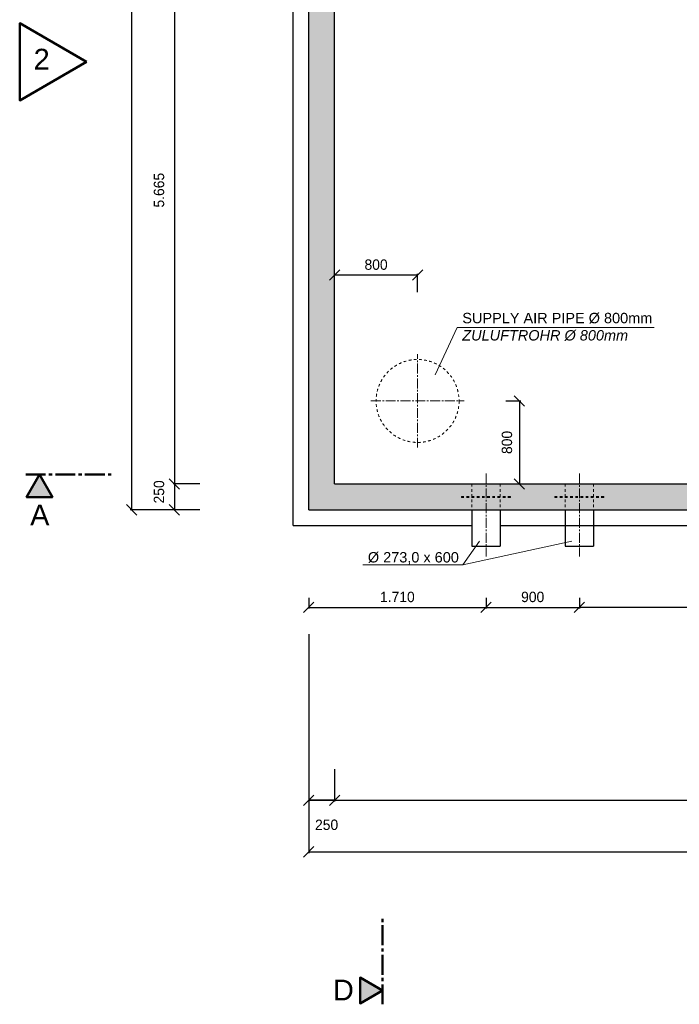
# Model space of a CAD drawing. Header units: millimetres. Extents: x -2065 to 128713, y -54195 to 32418.
# Tile 30 of 61: x 113 to 6474, y -4769 to 4727. Entities that reach past the tile are written whole.
import ezdxf

# ---------------------------------------------------------------- set-up
doc = ezdxf.new("R2010")
doc.units = ezdxf.units.MM
doc.linetypes.add('JIS_02_1.0', pattern=[2, 1, -1])
doc.linetypes.add('MITTE2', pattern=[28.575, 19.05, -3.175, 3.175, -3.175])
doc.layers.add('Bemaßung', color=7, linetype='Continuous', lineweight=9)
for name, color, linetype in [('Beschriftung', 7, 'Continuous'), ('P-MU150AUSL', 7, 'Continuous'), ('POL_Bema', 7, 'Continuous')]:
    doc.layers.add(name, color=color, linetype=linetype)
doc.styles.add('LBB3.5M1000', font='isocp.shx', dxfattribs={"height": 3.5})
doc.dimstyles.new('DIN', dxfattribs={"dimtxt": 2.5, "dimasz": 2.5, "dimexe": 1.25, "dimexo": 0.625, "dimtad": 1, "dimtih": 1, "dimdec": 4, "dimdsep": 46, "dimlunit": 6, "dimtxsty": 'Standard', "dimcen": 2.5, "dimadec": 0, "dimazin": 0, "dimtfac": 1, "dimtdec": 4, "dimtmove": 0, "dimatfit": 3, "dimfxl": 0, "dimtvp": 1, "dimtolj": 1, "dimtzin": 0, "dimarcsym": 0})

# ---------------------------------------------------------------- blocks, each defined once
blk = doc.blocks.new('_Oblique')
at = {"layer": 'POL_Bema', "color": 0, "lineweight": -2}
blk.add_line((-0.5, -0.5), (0.5, 0.5), dxfattribs=at)
blk = doc.blocks.new('*D53')
at = {"layer": 'Bemaßung', "color": 0, "lineweight": -2, "transparency": 16777216}
for p, q in [((2900, -850), (2900, -953.1)), ((4610, -850), (4610, -953.1)), ((2900, -940.6), (4610, -940.6))]:
    blk.add_line(p, q, dxfattribs=at)
at = {"layer": 'DEFPOINTS', "color": 0, "transparency": 16777216}
for p in [(2900, 0), (4610, 0), (4610, -940.6)]:
    blk.add_point(p, dxfattribs=at)
at = {"layer": 'Bemaßung', "color": 0, "lineweight": -2, "transparency": 16777216, "xscale": 100, "yscale": 100, "zscale": 100, "rotation": 180}
blk.add_blockref('_Oblique', (2900, -940.6), dxfattribs=at)
at = {"layer": 'Bemaßung', "color": 0, "lineweight": -2, "transparency": 16777216, "xscale": 100, "yscale": 100, "zscale": 100}
blk.add_blockref('_Oblique', (4610, -940.6), dxfattribs=at)
at = {"layer": 'Bemaßung', "color": 0, "transparency": 16777216, "insert": (3755, -840.6), "char_height": 100, "attachment_point": 5}
blk.add_mtext('\\A1;1.710', dxfattribs=at)
blk = doc.blocks.new('*D54')
at = {"layer": 'Bemaßung', "color": 0, "lineweight": -2, "transparency": 16777216}
for p, q in [((5510, -850), (5510, -953.1)), ((8750, -850), (8750, -953.1)), ((8750, -940.6), (5510, -940.6))]:
    blk.add_line(p, q, dxfattribs=at)
at = {"layer": 'DEFPOINTS', "color": 0, "transparency": 16777216}
for p in [(8750, 0), (5510, 0), (5510, -940.6)]:
    blk.add_point(p, dxfattribs=at)
at = {"layer": 'Bemaßung', "color": 0, "lineweight": -2, "transparency": 16777216, "xscale": 100, "yscale": 100, "zscale": 100, "rotation": 180}
blk.add_blockref('_Oblique', (5510, -940.6), dxfattribs=at)
at = {"layer": 'Bemaßung', "color": 0, "lineweight": -2, "transparency": 16777216, "xscale": 100, "yscale": 100, "zscale": 100}
blk.add_blockref('_Oblique', (8750, -940.6), dxfattribs=at)
at = {"layer": 'Bemaßung', "color": 0, "transparency": 16777216, "insert": (7130, -840.6), "char_height": 100, "attachment_point": 5}
blk.add_mtext('\\A1;3.240', dxfattribs=at)
blk = doc.blocks.new('*D57')
at = {"layer": 'Bemaßung', "color": 0, "lineweight": -2, "transparency": 16777216}
for p, q in [((1850, 250), (1592.9, 250)), ((1605.4, 250), (1605.4, 0)), ((1850, 0), (1592.9, 0))]:
    blk.add_line(p, q, dxfattribs=at)
at = {"layer": 'DEFPOINTS', "color": 0, "transparency": 16777216}
for p in [(3150, 250), (1605.4, 0), (3150, 0)]:
    blk.add_point(p, dxfattribs=at)
at = {"layer": 'Bemaßung', "color": 0, "lineweight": -2, "transparency": 16777216, "xscale": 100, "yscale": 100, "zscale": 100}
for p, rotation in [((1605.4, 250), 90), ((1605.4, 0), 270)]:
    blk.add_blockref('_Oblique', p, dxfattribs=dict(at, rotation=rotation))
at = {"layer": 'Bemaßung', "color": 0, "transparency": 16777216, "insert": (1457.2, 173), "char_height": 100, "attachment_point": 5, "rotation": 90}
blk.add_mtext('\\A1;250', dxfattribs=at)
blk = doc.blocks.new('*D60')
at = {"layer": 'Bemaßung', "color": 0, "lineweight": -2, "transparency": 16777216}
for p, q in [((1851, 5915), (1592.9, 5915)), ((1605.4, 5915), (1605.4, 250)), ((1850, 250), (1592.9, 250))]:
    blk.add_line(p, q, dxfattribs=at)
at = {"layer": 'DEFPOINTS', "color": 0, "transparency": 16777216}
for p in [(3151, 5915), (1605.4, 250), (3150, 250)]:
    blk.add_point(p, dxfattribs=at)
at = {"layer": 'Bemaßung', "color": 0, "lineweight": -2, "transparency": 16777216, "xscale": 100, "yscale": 100, "zscale": 100}
for p, rotation in [((1605.4, 5915), 90), ((1605.4, 250), 270)]:
    blk.add_blockref('_Oblique', p, dxfattribs=dict(at, rotation=rotation))
at = {"layer": 'Bemaßung', "color": 0, "transparency": 16777216, "insert": (1457.2, 3082.5), "char_height": 100, "attachment_point": 5, "rotation": 90}
blk.add_mtext('\\A1;5.665', dxfattribs=at)
blk = doc.blocks.new('*D61')
at = {"layer": 'Bemaßung', "color": 0, "lineweight": -2, "transparency": 16777216}
for p, q in [((1600, 10750), (1179.8, 10750)), ((1192.3, 10750), (1192.3, 0)), ((1600, 0), (1179.8, 0))]:
    blk.add_line(p, q, dxfattribs=at)
at = {"layer": 'DEFPOINTS', "color": 0, "transparency": 16777216}
for p in [(2900, 10750), (1192.3, 0), (2900, 0)]:
    blk.add_point(p, dxfattribs=at)
at = {"layer": 'Bemaßung', "color": 0, "lineweight": -2, "transparency": 16777216, "xscale": 100, "yscale": 100, "zscale": 100}
for p, rotation in [((1192.3, 10750), 90), ((1192.3, 0), 270)]:
    blk.add_blockref('_Oblique', p, dxfattribs=dict(at, rotation=rotation))
at = {"layer": 'Bemaßung', "color": 0, "transparency": 16777216, "insert": (1074, 5375), "char_height": 100, "attachment_point": 5, "rotation": 90}
blk.add_mtext('\\A1;10.750', dxfattribs=at)
blk = doc.blocks.new('*D68')
at = {"layer": 'Bemaßung', "color": 0, "lineweight": -2, "transparency": 16777216}
for p, q in [((2900, -2500), (2900, -2813)), ((3150, -2500), (3150, -2813)), ((3150, -2800.5), (2900, -2800.5))]:
    blk.add_line(p, q, dxfattribs=at)
at = {"layer": 'DEFPOINTS', "color": 0, "transparency": 16777216}
for p in [(2900, 0), (3150, 0), (2900, -2800.5)]:
    blk.add_point(p, dxfattribs=at)
at = {"layer": 'Bemaßung', "color": 0, "lineweight": -2, "transparency": 16777216, "xscale": 100, "yscale": 100, "zscale": 100, "rotation": 180}
blk.add_blockref('_Oblique', (2900, -2800.5), dxfattribs=at)
at = {"layer": 'Bemaßung', "color": 0, "lineweight": -2, "transparency": 16777216, "xscale": 100, "yscale": 100, "zscale": 100}
blk.add_blockref('_Oblique', (3150, -2800.5), dxfattribs=at)
at = {"layer": 'Bemaßung', "color": 0, "transparency": 16777216, "insert": (3072.9, -3038), "char_height": 100, "attachment_point": 5}
blk.add_mtext('\\A1;250', dxfattribs=at)
blk = doc.blocks.new('*D94')
at = {"layer": 'Bemaßung', "color": 0, "lineweight": -2, "transparency": 16777216}
for p, q in [((2900, -2500), (2900, -2813)), ((10800, -2500), (10800, -2813)), ((2900, -2800.5), (10800, -2800.5))]:
    blk.add_line(p, q, dxfattribs=at)
at = {"layer": 'DEFPOINTS', "color": 0, "transparency": 16777216}
for p in [(2900, 0), (10800, 0), (10800, -2800.5)]:
    blk.add_point(p, dxfattribs=at)
at = {"layer": 'Bemaßung', "color": 0, "lineweight": -2, "transparency": 16777216, "xscale": 100, "yscale": 100, "zscale": 100, "rotation": 180}
blk.add_blockref('_Oblique', (2900, -2800.5), dxfattribs=at)
at = {"layer": 'Bemaßung', "color": 0, "lineweight": -2, "transparency": 16777216, "xscale": 100, "yscale": 100, "zscale": 100}
blk.add_blockref('_Oblique', (10800, -2800.5), dxfattribs=at)
at = {"layer": 'Bemaßung', "color": 0, "transparency": 16777216, "insert": (6850, -2700.5), "char_height": 100, "attachment_point": 5}
blk.add_mtext('\\A1;7.900', dxfattribs=at)
blk = doc.blocks.new('*D72')
at = {"layer": 'Bemaßung', "color": 0, "lineweight": -2, "transparency": 16777216}
for p, q in [((2900, -1200), (2900, -3310.7)), ((12900, -2650), (12900, -3310.7)), ((2900, -3298.2), (12900, -3298.2))]:
    blk.add_line(p, q, dxfattribs=at)
at = {"layer": 'DEFPOINTS', "color": 0, "transparency": 16777216}
for p in [(2900, 0), (12900, -1450), (12900, -3298.2)]:
    blk.add_point(p, dxfattribs=at)
at = {"layer": 'Bemaßung', "color": 0, "lineweight": -2, "transparency": 16777216, "xscale": 100, "yscale": 100, "zscale": 100, "rotation": 180}
blk.add_blockref('_Oblique', (2900, -3298.2), dxfattribs=at)
at = {"layer": 'Bemaßung', "color": 0, "lineweight": -2, "transparency": 16777216, "xscale": 100, "yscale": 100, "zscale": 100}
blk.add_blockref('_Oblique', (12900, -3298.2), dxfattribs=at)
at = {"layer": 'Bemaßung', "color": 0, "transparency": 16777216, "insert": (7900, -3198.2), "char_height": 100, "attachment_point": 5}
blk.add_mtext('\\A1;10.000', dxfattribs=at)
blk = doc.blocks.new('*D107')
at = {"layer": 'Bemaßung', "color": 0, "lineweight": -2, "transparency": 16777216}
for p, q in [((3150, 2100), (3150, 2276.5)), ((3950, 2264), (3150, 2264)), ((3950, 2100), (3950, 2276.5))]:
    blk.add_line(p, q, dxfattribs=at)
at = {"layer": 'DEFPOINTS', "color": 0, "transparency": 16777216}
for p in [(3150, 2264), (3150, 1500), (3950, 1500)]:
    blk.add_point(p, dxfattribs=at)
at = {"layer": 'Bemaßung', "color": 0, "lineweight": -2, "transparency": 16777216, "xscale": 100, "yscale": 100, "zscale": 100, "rotation": 180}
blk.add_blockref('_Oblique', (3150, 2264), dxfattribs=at)
at = {"layer": 'Bemaßung', "color": 0, "lineweight": -2, "transparency": 16777216, "xscale": 100, "yscale": 100, "zscale": 100}
blk.add_blockref('_Oblique', (3950, 2264), dxfattribs=at)
at = {"layer": 'Bemaßung', "color": 0, "transparency": 16777216, "insert": (3550, 2364), "char_height": 100, "attachment_point": 5}
blk.add_mtext('\\A1;800', dxfattribs=at)
blk = doc.blocks.new('*D108')
at = {"layer": 'Bemaßung', "color": 0, "lineweight": -2, "transparency": 16777216}
for p, q in [((4800, 1050), (4944.3, 1050)), ((4931.8, 1050), (4931.8, 250)), ((4800, 250), (4944.3, 250))]:
    blk.add_line(p, q, dxfattribs=at)
at = {"layer": 'DEFPOINTS', "color": 0, "transparency": 16777216}
for p in [(4400, 1050), (4400, 250), (4931.8, 250)]:
    blk.add_point(p, dxfattribs=at)
at = {"layer": 'Bemaßung', "color": 0, "lineweight": -2, "transparency": 16777216, "xscale": 100, "yscale": 100, "zscale": 100}
for p, rotation in [((4931.8, 1050), 90), ((4931.8, 250), 270)]:
    blk.add_blockref('_Oblique', p, dxfattribs=dict(at, rotation=rotation))
at = {"layer": 'Bemaßung', "color": 0, "transparency": 16777216, "insert": (4812, 650), "char_height": 100, "attachment_point": 5, "rotation": 90}
blk.add_mtext('\\A1;800', dxfattribs=at)
blk = doc.blocks.new('*D491')
at = {"layer": 'Bemaßung', "color": 0, "lineweight": -2, "transparency": 16777216}
for p, q in [((4610, -850), (4610, -953.1)), ((5510, -850), (5510, -953.1)), ((4610, -940.6), (5510, -940.6))]:
    blk.add_line(p, q, dxfattribs=at)
at = {"layer": 'DEFPOINTS', "color": 0, "transparency": 16777216}
for p in [(4610, 0), (5510, 0), (5510, -940.6)]:
    blk.add_point(p, dxfattribs=at)
at = {"layer": 'Bemaßung', "color": 0, "lineweight": -2, "transparency": 16777216, "xscale": 100, "yscale": 100, "zscale": 100, "rotation": 180}
blk.add_blockref('_Oblique', (4610, -940.6), dxfattribs=at)
at = {"layer": 'Bemaßung', "color": 0, "lineweight": -2, "transparency": 16777216, "xscale": 100, "yscale": 100, "zscale": 100}
blk.add_blockref('_Oblique', (5510, -940.6), dxfattribs=at)
at = {"layer": 'Bemaßung', "color": 0, "transparency": 16777216, "insert": (5060, -840.6), "char_height": 100, "attachment_point": 5}
blk.add_mtext('\\A1;900', dxfattribs=at)

msp = doc.modelspace()

# ---------------------------------------------------------------- hatches: boundary and pattern name
at = {"lineweight": 5}
h = msp.add_hatch(dxfattribs=at)
h.set_pattern_fill('ANSI33', color=256, scale=25)
h.paths.add_polyline_path([(2900, 10750), (3820, 10750), (3820, 10745), (3875, 10745), (3880, 10740), (3880, 10700), (3885, 10700), (3885, 10725), (3940, 10725), (3945, 10720), (3945, 10680), (3950, 10680), (3950, 10500), (3150, 10500), (3150, 250), (11050, 250), (11050, -1380), (11045, -1380), (11045, -1420), (11040, -1425), (10985, -1425), (10985, -1400), (10980, -1400), (10980, -1440), (10975, -1445), (10920, -1445), (10920, -1450), (10800, -1450), (10800, 0), (2900, 0)])
h = msp.add_hatch(color=256)
h.dxf.hatch_style = 1
h.paths.add_polyline_path([(304.47341, 339.14782), (179.53217, 122.74324), (429.41466, 122.74324)])
h = msp.add_hatch(color=256)
h.dxf.hatch_style = 1
h.paths.add_polyline_path([(3612.5, -4635.62336), (3396.09542, -4760.56461), (3396.09542, -4510.68212)])

# ---------------------------------------------------------------- linework, layer by layer
for p, q in [((2900, 0), (2900, 10750)), ((3150, 250), (3150, 10500)), ((2750, -150), (2750, 6180.85)), ((3150, 250), (11050, 250)), ((2900, 0), (10800, 0)), ((2750, -150), (4473.5, -150)), ((4746.5, -150), (8613.5, -150))]:
    msp.add_line(p, q)
at = {"linetype": 'MITTE2', "lineweight": 18, "ltscale": 5}
for p, q in [((3950, 600), (3950, 1500)), ((3500, 1050), (4400, 1050)), ((4610, 350), (4610, -450)), ((5510, 350), (5510, -450))]:
    msp.add_line(p, q, dxfattribs=at)
at = {"linetype": 'MITTE2', "lineweight": 50, "ltscale": 10}
for p, q in [((171.44835, 339.14782), (1027.15678, 339.14782)), ((3612.5, -4768.64843), (3612.5, -3912.94))]:
    msp.add_line(p, q, dxfattribs=at)
at = {"linetype": 'JIS_02_1.0', "lineweight": 18, "ltscale": 25}
for p, q in [((4473.5, 250), (4473.5, 0)), ((4746.5, 250), (4746.5, 0)), ((5373.5, 250), (5373.5, 0)), ((5646.5, 250), (5646.5, 0)), ((4846.5, 130), (4373.5, 130)), ((4373.5, 120), (4373.5, 130)), ((4846.5, 120), (4373.5, 120)), ((4846.5, 120), (4846.5, 130)), ((5746.5, 130), (5273.5, 130)), ((5273.5, 120), (5273.5, 130)), ((5746.5, 120), (5273.5, 120)), ((5746.5, 120), (5746.5, 130))]:
    msp.add_line(p, q, dxfattribs=at)
at = {"lineweight": 50}
for points in [[(757.92504, 4321.06647), (113.45863, 4693.14933), (113.45863, 3948.98361)], [(304.47341, 339.14782), (179.53217, 122.74324), (429.41466, 122.74324)], [(3612.5, -4635.62336), (3396.09542, -4760.56461), (3396.09542, -4510.68212)]]:
    msp.add_lwpolyline(points, close=True, dxfattribs=at)
at = {"linetype": 'JIS_02_1.0', "lineweight": 18, "ltscale": 25}
msp.add_circle((3950, 1050), 400, dxfattribs=at)
at = {"layer": 'Beschriftung', "lineweight": 5}
for p, q in [((4333.33731, 1758.92035), (4120.02349, 1301.11359)), ((4333.33731, 1758.92035), (6231.50905, 1758.92035)), ((4386.05901, -531.08973), (4548.1768, -303.00145)), ((4386.05901, -531.08973), (5438.5488, -303.00145)), ((3422.60721, -531.08973), (4386.05901, -531.08973))]:
    msp.add_line(p, q, dxfattribs=at)
at = {"layer": 'P-MU150AUSL', "linetype": 'Continuous', "ltscale": 10}
for p, q in [((4473.5, 0), (4473.5, -350)), ((4746.5, 0), (4746.5, -350)), ((5373.5, 0), (5373.5, -350)), ((5646.5, 0), (5646.5, -350)), ((4473.5, -350), (4746.5, -350)), ((5373.5, -350), (5646.5, -350))]:
    msp.add_line(p, q, dxfattribs=at)

# ---------------------------------------------------------------- texts
at = {"layer": 'Beschriftung', "attachment_point": 1, "style": 'LBB3.5M1000'}
for s, width, insert, char_height in [('{\\fArial|b0|i0|c0|p34;2}', 221.0671757, (247.82538, 4446.2125), 200), ('{\\fArial|b0|i0|c0|p34;SUPPLY AIR PIPE %%C 800mm\\P\\fArial|b0|i1|c0|p34;ZULUFTROHR %%C 800mm}', 2052.052985, (4381.3564, 1899.62345), 100), ('{\\fArial|b0|i0|c0|p34;A}', 221.0671757, (214.09323, 49.78918), 200), ('{\\fArial|b0|i0|c0|p34;%%C 273,0 x 600}', 884.5236077, (3470.62629, -407.62452), 100), ('{\\fArial|b0|i0|c0|p34;D}', 221.0671757, (3133.58492, -4531.02517), 200)]:
    msp.add_mtext_dynamic_manual_height_columns(s, width=width, gutter_width=17.5, heights=[0], dxfattribs=dict(at, insert=insert, char_height=char_height))

# ---------------------------------------------------------------- dimensions: what is measured, and where the dimension line sits
at = {"layer": 'Bemaßung'}
for base, p1, p2, angle, override, picture, middle in [((1192.34851, 0), (2900, 10750), (2900, 0), 90, {"dimscale": 10, "dimtxt": 10, "dimasz": 10, "dimexo": 130, "dimgap": 5, "dimdec": 2, "dimblk1": 'Oblique', "dimblk2": 'Oblique', "dimsah": 1, "dimtdec": 2, "dimtmove": 2}, '*D61', (1074.03865, 5375)), ((1605.38417, 250), (3151, 5915), (3150, 250), 90, {"dimscale": 10, "dimtxt": 10, "dimasz": 10, "dimexo": 130, "dimgap": 5, "dimdec": 2, "dimblk1": 'Oblique', "dimblk2": 'Oblique', "dimsah": 1, "dimtdec": 2, "dimtmove": 2}, '*D60', (1457.17235, 3082.5)), ((4931.80479, 250), (4400, 1050), (4400, 250), 90, {"dimscale": 10, "dimtxt": 10, "dimasz": 10, "dimexo": 40, "dimgap": 5, "dimdec": 2, "dimblk1": 'Oblique', "dimblk2": 'Oblique', "dimsah": 1, "dimtdec": 2, "dimtmove": 2}, '*D108', (4812.03617, 650)), ((1605.38417, 0), (3150, 250), (3150, 0), 270, {"dimscale": 10, "dimtxt": 10, "dimasz": 10, "dimexo": 130, "dimgap": 5, "dimdec": 2, "dimblk1": 'Oblique', "dimblk2": 'Oblique', "dimsah": 1, "dimtdec": 2, "dimtmove": 2}, '*D57', (1457.17235, 173.0022))]:
    dim = msp.add_linear_dim(base=base, p1=p1, p2=p2, angle=angle, dimstyle='DIN', override=override, dxfattribs=at)
    dim.commit()
    dim.dimension.update_dxf_attribs({"geometry": picture, "text_midpoint": middle, "dimtype": 160})
for base, p1, p2, override, picture, middle in [((3150, 2264.02539), (3950, 1500), (3150, 1500), {"dimscale": 10, "dimtxt": 10, "dimasz": 10, "dimexo": 60, "dimgap": 5, "dimdec": 2, "dimblk1": 'Oblique', "dimblk2": 'Oblique', "dimsah": 1, "dimtdec": 2, "dimtmove": 2}, '*D107', (3550, 2364.02539)), ((4610, -940.63974), (2900, 0), (4610, 0), {"dimscale": 10, "dimtxt": 10, "dimasz": 10, "dimexo": 85, "dimgap": 5, "dimdec": 2, "dimblk1": 'Oblique', "dimblk2": 'Oblique', "dimsah": 1, "dimtdec": 2, "dimtmove": 2}, '*D53', (3755, -840.63974)), ((12900, -3298.19175), (2900, 0), (12900, -1450), {"dimscale": 10, "dimtxt": 10, "dimasz": 10, "dimexo": 120, "dimgap": 5, "dimdec": 2, "dimblk1": 'Oblique', "dimblk2": 'Oblique', "dimsah": 1, "dimtdec": 2, "dimtmove": 2}, '*D72', (7900, -3198.19175)), ((5510, -940.63974), (4610, 0), (5510, 0), {"dimscale": 10, "dimtxt": 10, "dimasz": 10, "dimexo": 85, "dimgap": 5, "dimdec": 2, "dimblk1": 'Oblique', "dimblk2": 'Oblique', "dimsah": 1, "dimtdec": 2, "dimtmove": 2}, '*D491', (5060, -840.63974)), ((5510, -940.63974), (8750, 0), (5510, 0), {"dimscale": 10, "dimtxt": 10, "dimasz": 10, "dimexo": 85, "dimgap": 5, "dimdec": 2, "dimblk1": 'Oblique', "dimblk2": 'Oblique', "dimsah": 1, "dimtdec": 2, "dimtmove": 2}, '*D54', (7130, -840.63974)), ((10800, -2800.45715), (2900, 0), (10800, 0), {"dimscale": 10, "dimtxt": 10, "dimasz": 10, "dimexo": 250, "dimgap": 5, "dimdec": 2, "dimblk1": 'Oblique', "dimblk2": 'Oblique', "dimsah": 1, "dimtdec": 2, "dimtmove": 2}, '*D94', (6850, -2700.45715))]:
    dim = msp.add_linear_dim(base=base, p1=p1, p2=p2, dimstyle='DIN', override=override, dxfattribs=at)
    dim.commit()
    dim.dimension.update_dxf_attribs({"geometry": picture, "text_midpoint": middle})
dim = msp.add_linear_dim(base=(2900, -2800.45715), p1=(3150, 0), p2=(2900, 0), dimstyle='DIN', override={"dimscale": 10, "dimtxt": 10, "dimasz": 10, "dimexo": 250, "dimgap": 5, "dimdec": 2, "dimblk1": 'Oblique', "dimblk2": 'Oblique', "dimsah": 1, "dimtdec": 2, "dimtmove": 2}, dxfattribs=at)
dim.commit()
dim.dimension.update_dxf_attribs({"geometry": '*D68', "text_midpoint": (3072.85948, -3037.95715), "dimtype": 160})

doc.saveas('drawing.dxf')
